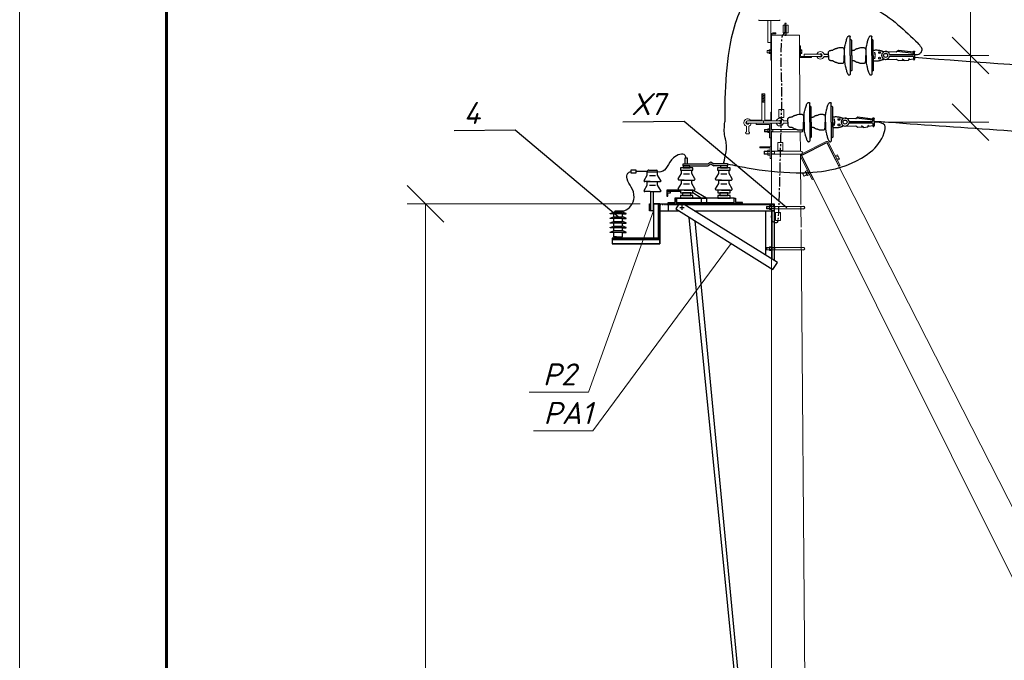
# Model space of a CAD drawing. Extents: x 4085 to 16488, y -65 to 12615.
# Tile 196 of 229: x 15573 to 15707, y 11271 to 11358. Entities that reach past the tile are written whole.
import ezdxf

# ---------------------------------------------------------------- set-up
doc = ezdxf.new("R2010")
doc.units = 0
doc.header["$MEASUREMENT"] = 0
doc.linetypes.add('CENTER', pattern=[2, 1.25, -0.25, 0.25, -0.25])
doc.linetypes.add('CONTI', pattern=[0])
doc.layers.get('0').update_dxf_attribs({"color": 250, "linetype": 'CONTI'})
doc.layers.add('Опоры', color=7, linetype='Continuous')
doc.styles.add('V@ler@Live', font='isocpeui.ttf')

# ---------------------------------------------------------------- blocks, each defined once
blk = doc.blocks.new('_OBLIQUE')
at = {"color": 0, "linetype": 'ByBlock', "ltscale": 0.05}
blk.add_line((-0.5, -0.5), (0.5, 0.5), dxfattribs=at)

msp = doc.modelspace()

# ---------------------------------------------------------------- linework, layer by layer
at = {"color": 0, "linetype": 'ByBlock', "lineweight": 15, "transparency": 33554676}
for p, q in [((15573.42, 11415.78), (15573.42, 11118.78)), ((15683.11, 11341.33), (15679.89, 11339.69)), ((15675.77, 11340.66), (15674.17, 11340.66)), ((15674.17, 11340.66), (15674.17, 11340.5)), ((15674.17, 11340.5), (15675.61, 11340.5)), ((15674.78, 11340.02), (15674.82, 11340.06)), ((15674.78, 11340.02), (15674.78, 11339.7)), ((15674.78, 11340.02), (15675.28, 11340.02)), ((15674.82, 11340.06), (15675.28, 11340.06)), ((15674.82, 11339.66), (15674.82, 11340.06)), ((15675.61, 11340.18), (15675.28, 11340.18)), ((15675.28, 11340.18), (15675.28, 11339.53)), ((15675.28, 11340), (15675.61, 11340)), ((15675.61, 11339.06), (15675.61, 11340.5)), ((15675.77, 11339.06), (15675.77, 11340.66)), ((15675.77, 11340.06), (15679.78, 11340.06)), ((15675.77, 11340.02), (15676.18, 11340.02)), ((15676.18, 11339.66), (15676.18, 11340.06)), ((15683.29, 11341.19), (15679.9, 11339.47)), ((15683.19, 11341.19), (15679.96, 11339.55)), ((15683.29, 11341.19), (15778.62, 11154.08)), ((15684.96, 11338.05), (15683.4, 11341.12)), ((15685.11, 11338.13), (15683.54, 11341.19)), ((15674.78, 11339.7), (15674.82, 11339.66)), ((15674.78, 11339.7), (15675.28, 11339.7)), ((15674.82, 11339.66), (15675.28, 11339.66)), ((15675.28, 11339.71), (15675.61, 11339.71)), ((15675.61, 11339.53), (15675.28, 11339.53)), ((15675.77, 11339.06), (15675.61, 11339.06)), ((15675.77, 11339.7), (15676.18, 11339.7)), ((15675.77, 11339.66), (15679.78, 11339.66)), ((15679.75, 11339.26), (15681.31, 11336.19)), ((15679.89, 11339.33), (15681.45, 11336.27)), ((15773.63, 11151.54), (15679.9, 11339.47)), ((15684.31, 11339.18), (15684.37, 11339.21)), ((15684.75, 11339.55), (15684.46, 11339.4)), ((15684.49, 11338.82), (15684.56, 11338.86)), ((15684.54, 11339.23), (15684.84, 11339.38)), ((15684.67, 11338.98), (15684.97, 11339.13)), ((15684.75, 11339.55), (15685.05, 11338.97)), ((15685.05, 11338.97), (15684.75, 11338.82)), ((15680.05, 11337.01), (15680.42, 11337.2)), ((15680.66, 11337.46), (15680.37, 11337.31)), ((15680.37, 11337.31), (15680.66, 11336.73)), ((15680.45, 11337.15), (15680.75, 11337.3)), ((15680.86, 11337.42), (15680.91, 11337.45)), ((15680.88, 11337.39), (15680.93, 11337.41)), ((15684.96, 11338.05), (15685.11, 11338.13)), ((15680.03, 11336.96), (15680.44, 11337.16)), ((15680.03, 11336.96), (15680.05, 11337.01)), ((15680.03, 11336.96), (15680.18, 11336.67)), ((15680.23, 11336.65), (15680.05, 11337.01)), ((15680.18, 11336.67), (15680.59, 11336.88)), ((15680.18, 11336.67), (15680.23, 11336.65)), ((15680.23, 11336.65), (15680.61, 11336.84)), ((15680.58, 11336.9), (15680.88, 11337.05)), ((15680.96, 11336.88), (15680.66, 11336.73)), ((15681.03, 11337.1), (15681.07, 11337.12)), ((15681.09, 11337.09), (15681.04, 11337.07)), ((15681.31, 11336.19), (15681.45, 11336.27)), ((15675.09, 11332.5), (15675.49, 11332.5)), ((15675.09, 11332.24), (15675.49, 11332.24)), ((15675.12, 11332.21), (15675.12, 11332.53)), ((15675.75, 11332.5), (15676.21, 11332.5)), ((15675.75, 11332.24), (15676.21, 11332.24)), ((15676.21, 11332.21), (15676.21, 11332.53)), ((15675.09, 11326.91), (15675.49, 11326.91)), ((15675.09, 11326.65), (15675.49, 11326.65)), ((15675.12, 11326.62), (15675.12, 11326.94)), ((15675.75, 11326.91), (15676.21, 11326.91)), ((15675.75, 11326.65), (15676.21, 11326.65)), ((15676.21, 11326.62), (15676.21, 11326.94))]:
    msp.add_line(p, q, dxfattribs=at)
at = {"lineweight": 25, "transparency": 33554676}
for p, q in [((15667.11, 11338.33), (15667.49, 11338.62)), ((15667.49, 11338.62), (15667.91, 11338.33)), ((15658.86, 11337.29), (15657.36, 11337.29)), ((15658.86, 11337.27), (15660.27, 11337.27)), ((15658.86, 11336.78), (15658.86, 11337.27)), ((15659.05, 11337.47), (15660.08, 11337.47)), ((15660.27, 11337.28), (15660.27, 11337.27)), ((15660.27, 11336.78), (15660.27, 11337.27)), ((15663.51, 11337), (15663.51, 11337.49)), ((15663.74, 11338.05), (15663.74, 11338.33)), ((15663.74, 11338.33), (15667.11, 11338.33)), ((15663.74, 11338.05), (15667.11, 11338.05)), ((15664.92, 11337), (15664.92, 11337.49)), ((15667.11, 11338.05), (15667.49, 11338.33)), ((15667.49, 11338.33), (15667.91, 11338.05)), ((15669.78, 11338.33), (15667.91, 11338.33)), ((15669.78, 11338.05), (15667.91, 11338.05)), ((15668.58, 11337), (15668.58, 11337.49)), ((15669.99, 11337), (15669.99, 11337.49)), ((15658.42, 11336.08), (15658.86, 11336.78)), ((15659.25, 11335.91), (15658.51, 11335.91)), ((15658.86, 11335.91), (15660.27, 11335.91)), ((15658.86, 11335.42), (15658.86, 11335.91)), ((15659.15, 11336.77), (15659.97, 11336.77)), ((15659.83, 11335.91), (15660.62, 11335.91)), ((15660.71, 11336.08), (15660.27, 11336.78)), ((15660.27, 11335.42), (15660.27, 11335.91)), ((15663.07, 11336.3), (15663.51, 11337)), ((15663.9, 11336.13), (15663.16, 11336.13)), ((15663.51, 11336.13), (15664.92, 11336.13)), ((15663.51, 11335.64), (15663.51, 11336.13)), ((15663.8, 11336.99), (15664.62, 11336.99)), ((15664.48, 11336.13), (15665.26, 11336.13)), ((15665.35, 11336.3), (15664.92, 11337)), ((15664.92, 11335.64), (15664.92, 11336.13)), ((15668.14, 11336.3), (15668.58, 11337)), ((15668.97, 11336.13), (15668.23, 11336.13)), ((15668.58, 11335.64), (15668.58, 11336.13)), ((15668.58, 11336.13), (15669.99, 11336.13)), ((15668.87, 11336.99), (15669.69, 11336.99)), ((15669.55, 11336.13), (15670.33, 11336.13)), ((15670.42, 11336.3), (15669.99, 11337)), ((15669.99, 11335.64), (15669.99, 11336.13)), ((15658.42, 11334.72), (15658.86, 11335.42)), ((15659.25, 11334.56), (15658.51, 11334.56)), ((15659.15, 11335.42), (15659.97, 11335.42)), ((15659.25, 11334.56), (15660.62, 11334.56)), ((15659.35, 11331.95), (15659.35, 11334.55)), ((15659.72, 11331.95), (15659.72, 11334.58)), ((15660.71, 11334.72), (15660.27, 11335.42)), ((15663.38, 11334.77), (15661.5, 11334.77)), ((15661.5, 11334.77), (15661.5, 11334.55)), ((15663.38, 11334.55), (15661.5, 11334.55)), ((15661.5, 11334.55), (15661.5, 11333.94)), ((15662.03, 11334.4), (15662.03, 11334.55)), ((15663.07, 11334.94), (15663.51, 11335.64)), ((15663.9, 11334.77), (15663.16, 11334.77)), ((15663.6, 11334.78), (15664.6, 11334.78)), ((15663.8, 11335.63), (15664.62, 11335.63)), ((15663.9, 11334.77), (15664.48, 11334.77)), ((15664.48, 11334.77), (15665.26, 11334.77)), ((15665.35, 11334.94), (15664.92, 11335.64)), ((15666.94, 11333.64), (15665.07, 11334.77)), ((15668.14, 11334.94), (15668.58, 11335.64)), ((15668.97, 11334.77), (15668.23, 11334.77)), ((15668.66, 11334.78), (15669.66, 11334.78)), ((15668.87, 11335.63), (15669.69, 11335.63)), ((15668.97, 11334.77), (15669.55, 11334.77)), ((15669.55, 11334.77), (15670.33, 11334.77)), ((15670.42, 11334.94), (15669.99, 11335.64)), ((15661.5, 11333.94), (15661.64, 11333.94)), ((15661.64, 11333.94), (15661.64, 11334.4)), ((15661.64, 11334.4), (15662.03, 11334.4)), ((15662.82, 11333.64), (15662.63, 11333.64)), ((15662.63, 11333.64), (15662.63, 11333.08)), ((15662.82, 11332.89), (15662.82, 11333.64)), ((15662.82, 11333.64), (15666.19, 11333.64)), ((15662.82, 11333.64), (15666.94, 11333.64)), ((15666.19, 11333.64), (15665.07, 11334.4)), ((15666.19, 11333.64), (15666.19, 11333.08)), ((15666.94, 11333.64), (15666.94, 11333.08)), ((15670.7, 11332.89), (15670.7, 11333.64)), ((15670.7, 11333.64), (15670.88, 11333.64)), ((15670.88, 11333.64), (15670.88, 11333.08)), ((15654.31, 11331.77), (15654.47, 11331.86)), ((15654.47, 11331.86), (15654.47, 11331.96)), ((15654.61, 11331.86), (15654.47, 11331.86)), ((15654.61, 11331.86), (15655.32, 11331.86)), ((15655.32, 11331.86), (15655.32, 11331.96)), ((15655.48, 11331.77), (15655.32, 11331.86)), ((15659.16, 11331.95), (15659.16, 11332.89)), ((15659.16, 11332.89), (15659.16, 11332.8)), ((15659.16, 11332.89), (15659.35, 11332.89)), ((15659.16, 11332.8), (15659.35, 11332.8)), ((15659.35, 11331.95), (15659.16, 11331.95)), ((15659.72, 11331.95), (15659.35, 11331.95)), ((15659.72, 11332.89), (15659.72, 11331.95)), ((15659.72, 11332.89), (15659.72, 11328.2)), ((15659.72, 11332.89), (15660.56, 11332.89)), ((15660.38, 11332.89), (15659.72, 11332.89)), ((15659.72, 11332.89), (15659.72, 11328.2)), ((15660.38, 11332.89), (15660.38, 11328.2)), ((15660.38, 11328.2), (15660.38, 11332.89)), ((15660.56, 11332.89), (15660.38, 11332.89)), ((15660.38, 11332.89), (15660.38, 11328.2)), ((15660.56, 11332.89), (15661.69, 11332.89)), ((15660.56, 11332.89), (15660.56, 11328.2)), ((15660.56, 11328.2), (15660.56, 11332.89)), ((15660.56, 11332.8), (15660.72, 11332.8)), ((15660.56, 11331.95), (15661.69, 11331.95)), ((15660.88, 11332.8), (15661.04, 11332.8)), ((15661.19, 11332.8), (15661.35, 11332.8)), ((15661.47, 11332.8), (15661.63, 11332.8)), ((15661.69, 11332.89), (15661.69, 11333.08)), ((15661.69, 11333.08), (15662.63, 11333.08)), ((15661.69, 11332.89), (15661.69, 11331.95)), ((15661.69, 11332.89), (15676.13, 11332.89)), ((15661.69, 11332.89), (15662.82, 11332.89)), ((15661.69, 11332.8), (15676.13, 11332.8)), ((15661.69, 11331.95), (15663.12, 11331.96)), ((15663.29, 11332.37), (15663.9, 11332.37)), ((15663.57, 11332.7), (15663.57, 11332.06)), ((15665.25, 11331.95), (15675.95, 11331.95)), ((15671.82, 11332.89), (15670.7, 11332.89)), ((15671.82, 11333.08), (15670.88, 11333.08)), ((15671.82, 11332.89), (15671.82, 11333.08)), ((15675.01, 11331.95), (15676.13, 11331.95)), ((15675.01, 11326), (15675.01, 11331.95)), ((15676.13, 11331.95), (15675.8, 11331.95)), ((15675.8, 11331.95), (15675.8, 11325.5)), ((15676.13, 11332.89), (15676.13, 11325.72)), ((15676.13, 11331.95), (15676.13, 11325.18)), ((15653.79, 11331.58), (15654.31, 11331.77)), ((15653.79, 11331.58), (15655.99, 11331.58)), ((15653.79, 11331.51), (15653.79, 11331.58)), ((15654.31, 11331.51), (15653.79, 11331.51)), ((15653.79, 11330.95), (15654.24, 11331.11)), ((15653.79, 11330.95), (15655.99, 11330.95)), ((15653.79, 11330.88), (15653.79, 11330.95)), ((15654.31, 11330.88), (15653.79, 11330.88)), ((15653.79, 11330.32), (15654.24, 11330.48)), ((15654.31, 11331.77), (15655.48, 11331.77)), ((15655.48, 11331.51), (15654.31, 11331.51)), ((15654.31, 11331.2), (15654.31, 11331.51)), ((15655.48, 11330.88), (15654.31, 11330.88)), ((15654.31, 11330.57), (15654.31, 11330.88)), ((15654.35, 11331.14), (15655.44, 11331.14)), ((15654.35, 11330.5), (15655.44, 11330.5)), ((15655.99, 11331.58), (15655.48, 11331.77)), ((15655.48, 11331.51), (15655.99, 11331.51)), ((15655.48, 11331.2), (15655.48, 11331.51)), ((15655.48, 11330.88), (15655.99, 11330.88)), ((15655.48, 11330.57), (15655.48, 11330.88)), ((15655.99, 11330.95), (15655.54, 11331.11)), ((15655.99, 11330.32), (15655.54, 11330.48)), ((15655.99, 11331.51), (15655.99, 11331.58)), ((15655.99, 11330.88), (15655.99, 11330.95)), ((15673.9, 11236.95), (15664.57, 11331.05)), ((15674.31, 11236.95), (15665.36, 11330.59)), ((15653.79, 11330.32), (15655.99, 11330.32)), ((15653.79, 11330.25), (15653.79, 11330.32)), ((15654.31, 11330.25), (15653.79, 11330.25)), ((15653.79, 11329.68), (15654.24, 11329.85)), ((15653.79, 11329.68), (15655.99, 11329.68)), ((15653.79, 11329.61), (15653.79, 11329.68)), ((15654.31, 11329.61), (15653.79, 11329.61)), ((15653.79, 11329.05), (15654.24, 11329.21)), ((15655.48, 11330.25), (15654.31, 11330.25)), ((15654.31, 11329.94), (15654.31, 11330.25)), ((15655.48, 11329.61), (15654.31, 11329.61)), ((15654.31, 11329.3), (15654.31, 11329.61)), ((15654.35, 11329.87), (15655.44, 11329.87)), ((15654.35, 11329.24), (15655.44, 11329.24)), ((15655.48, 11329.94), (15655.48, 11330.25)), ((15655.48, 11330.25), (15655.99, 11330.25)), ((15655.48, 11329.61), (15655.99, 11329.61)), ((15655.48, 11329.3), (15655.48, 11329.61)), ((15655.99, 11329.68), (15655.54, 11329.85)), ((15655.99, 11329.05), (15655.54, 11329.21)), ((15655.99, 11330.25), (15655.99, 11330.32)), ((15655.99, 11329.61), (15655.99, 11329.68)), ((15653.79, 11329.05), (15655.99, 11329.05)), ((15653.79, 11328.98), (15653.79, 11329.05)), ((15654.31, 11328.98), (15653.79, 11328.98)), ((15660.56, 11328.2), (15654.09, 11328.2)), ((15654.09, 11328.2), (15654.09, 11328.02)), ((15654.09, 11328.2), (15660.56, 11328.2)), ((15654.09, 11328.02), (15660.56, 11328.02)), ((15654.09, 11328.02), (15660.56, 11328.02)), ((15660.56, 11328.02), (15654.09, 11328.02)), ((15654.09, 11328.02), (15654.09, 11327.45)), ((15654.31, 11328.42), (15654.31, 11328.98)), ((15655.48, 11328.98), (15654.31, 11328.98)), ((15654.66, 11328.42), (15654.31, 11328.42)), ((15654.47, 11328.32), (15654.31, 11328.42)), ((15654.47, 11328.32), (15655.31, 11328.32)), ((15654.47, 11328.23), (15654.47, 11328.32)), ((15654.66, 11328.42), (15655.13, 11328.42)), ((15654.79, 11328.02), (15654.79, 11328.21)), ((15654.88, 11328.02), (15654.79, 11328.02)), ((15654.88, 11328.02), (15654.98, 11328.02)), ((15654.98, 11328.02), (15654.98, 11328.22)), ((15655.13, 11328.42), (15655.48, 11328.42)), ((15655.31, 11328.32), (15655.48, 11328.42)), ((15655.31, 11328.23), (15655.31, 11328.32)), ((15655.48, 11328.42), (15655.48, 11328.98)), ((15655.48, 11328.98), (15655.99, 11328.98)), ((15655.99, 11328.98), (15655.99, 11329.05)), ((15659.72, 11328.2), (15660.38, 11328.2)), ((15660.38, 11328.2), (15660.56, 11328.2)), ((15660.56, 11328.2), (15660.56, 11327.45)), ((15660.56, 11328.02), (15660.56, 11328.2)), ((15660.56, 11327.45), (15660.56, 11328.02)), ((15660.56, 11327.45), (15654.09, 11327.45)), ((15654.09, 11327.45), (15660.56, 11327.45)), ((15676.13, 11325.3), (15676.13, 11325.3))]:
    msp.add_line(p, q, dxfattribs=at)
at = {"linetype": 'ByBlock', "lineweight": 15, "transparency": 33554676}
for p, q in [((15675.09, 11332.5), (15675.12, 11332.53)), ((15675.09, 11332.5), (15675.09, 11332.24)), ((15675.09, 11332.24), (15675.12, 11332.21)), ((15675.12, 11332.53), (15675.49, 11332.53)), ((15675.12, 11332.21), (15675.49, 11332.21)), ((15675.75, 11332.63), (15675.49, 11332.63)), ((15675.49, 11332.63), (15675.49, 11332.11)), ((15675.49, 11332.49), (15675.75, 11332.49)), ((15675.49, 11332.26), (15675.75, 11332.26)), ((15675.75, 11332.11), (15675.49, 11332.11)), ((15675.75, 11332.63), (15675.75, 11332.11)), ((15675.75, 11332.53), (15680.19, 11332.53)), ((15675.75, 11332.21), (15680.14, 11332.21)), ((15675.09, 11326.91), (15675.12, 11326.94)), ((15675.09, 11326.91), (15675.09, 11326.65)), ((15675.09, 11326.65), (15675.12, 11326.62)), ((15675.12, 11326.94), (15675.49, 11326.94)), ((15675.12, 11326.62), (15675.49, 11326.62)), ((15675.75, 11327.04), (15675.49, 11327.04)), ((15675.49, 11327.04), (15675.49, 11326.52)), ((15675.49, 11326.89), (15675.75, 11326.89)), ((15675.49, 11326.66), (15675.75, 11326.66)), ((15675.75, 11326.52), (15675.49, 11326.52)), ((15675.75, 11327.04), (15675.75, 11326.52)), ((15675.75, 11326.94), (15680.19, 11326.94)), ((15675.75, 11326.62), (15680.14, 11326.62))]:
    msp.add_line(p, q, dxfattribs=at)
at = {"lineweight": 25, "transparency": 33554676}
for points in [[(15664.35, 11338.34), (15664.35, 11339.09), (15663.98, 11339.09), (15663.98, 11338.34)], [(15656.6, 11337.09), (15657.35, 11337.09), (15657.35, 11337.46), (15656.6, 11337.46)], [(15663.37, 11337.49), (15665.06, 11337.49), (15665.06, 11337.77), (15663.37, 11337.77)], [(15663.74, 11337.77), (15664.67, 11337.77), (15664.67, 11338.05), (15663.74, 11338.05)], [(15668.44, 11337.49), (15670.13, 11337.49), (15670.13, 11337.77), (15668.44, 11337.77)], [(15668.84, 11337.77), (15669.78, 11337.77), (15669.78, 11338.05), (15668.84, 11338.05)], [(15663.38, 11334.4), (15665.07, 11334.4), (15665.07, 11334.77), (15663.38, 11334.77)], [(15668.45, 11334.4), (15670.13, 11334.4), (15670.13, 11334.77), (15668.45, 11334.77)], [(15662.82, 11333.08), (15670.7, 11333.08), (15670.7, 11333.64), (15662.82, 11333.64)], [(15663.38, 11333.64), (15665.07, 11333.64), (15665.07, 11334.02), (15663.38, 11334.02)], [(15663.65, 11334.02), (15664.78, 11334.02), (15664.78, 11334.39), (15663.65, 11334.39)], [(15668.45, 11333.64), (15670.13, 11333.64), (15670.13, 11334.02), (15668.45, 11334.02)], [(15668.72, 11334.02), (15669.84, 11334.02), (15669.84, 11334.39), (15668.72, 11334.39)]]:
    msp.add_lwpolyline(points, close=True, dxfattribs=at)
for points in [[(15669.78, 11338.33), (15669.78, 11338.05)], [(15654.47, 11331.96), (15655.32, 11331.96)], [(15659.72, 11332.89), (15675.95, 11332.89)], [(15663.11, 11332.8), (15662.73, 11332.2), (15675.95, 11323.97), (15676.59, 11324.9), (15663.9, 11332.79)], [(15654.09, 11328.2), (15654.09, 11327.45)], [(15654.47, 11328.23), (15655.31, 11328.23)]]:
    msp.add_lwpolyline(points, dxfattribs=at)
at = {"color": 0, "linetype": 'ByBlock', "lineweight": 15, "transparency": 33554676}
for centre, radius, start, end in [((15683.26, 11341.05), 0.32, 27, 117), ((15683.26, 11341.05), 0.16, 27, 117), ((15679.78, 11339.86), 0.2, 270, 90), ((15680.03, 11339.4), 0.32, 117, 207), ((15680.03, 11339.4), 0.16, 117, 207)]:
    msp.add_arc(centre, radius, start, end, dxfattribs=at)
at = {"lineweight": 25, "transparency": 33554676}
for centre, radius, start, end in [((15659.05, 11337.29), 0.188, 89.8766, 180), ((15660.08, 11337.28), 0.188, 0, 89.8766), ((15658.51, 11336.02), 0.109, 147.9713, 270), ((15660.62, 11336.02), 0.109, 270, 32.0287), ((15663.16, 11336.24), 0.109, 147.9713, 270), ((15665.26, 11336.24), 0.109, 270, 32.0287), ((15668.23, 11336.24), 0.109, 147.9713, 270), ((15670.33, 11336.24), 0.109, 270, 32.0287), ((15658.51, 11334.66), 0.109, 147.9713, 270), ((15660.62, 11334.66), 0.109, 270, 32.0287), ((15663.16, 11334.88), 0.109, 147.9713, 270), ((15665.26, 11334.88), 0.109, 270, 32.0287), ((15668.23, 11334.88), 0.109, 147.9713, 270), ((15670.33, 11334.88), 0.109, 270, 32.0287), ((15654.21, 11331.2), 0.0938, 289.9831, 0), ((15654.21, 11330.57), 0.0938, 289.9831, 0), ((15655.57, 11331.2), 0.0938, 180, 250.0169), ((15655.57, 11330.57), 0.0938, 180, 250.0169), ((15654.21, 11329.94), 0.0938, 289.9831, 0), ((15654.21, 11329.3), 0.0938, 289.9831, 0), ((15655.57, 11329.94), 0.0938, 180, 250.0169), ((15655.57, 11329.3), 0.0938, 180, 250.0169)]:
    msp.add_arc(centre, radius, start, end, dxfattribs=at)
at = {"transparency": 33554676}
for centre in [(15680.13, 11332.38), (15680.13, 11326.78)]:
    msp.add_arc(centre, 0.165, 271.2155, 70.0763, dxfattribs=at)
at = {"layer": 'Опоры', "linetype": 'Continuous', "lineweight": 60, "ltscale": 0.5}
msp.add_line((15593.42, 11410.78), (15593.42, 11123.78), dxfattribs=at)
at = {"layer": 'Опоры', "color": 0, "lineweight": 9, "transparency": 33554676}
for p, q in [((15702.86, 11353.1), (15702.86, 11370.88)), ((15678.02, 11357.23), (15677.34, 11357.23)), ((15677.34, 11357.23), (15677.34, 11356.15)), ((15677.34, 11356.15), (15678.02, 11356.15)), ((15678.02, 11356.15), (15678.02, 11357.23)), ((15696.51, 11353.1), (15705.36, 11353.1)), ((15702.86, 11344.02), (15702.86, 11353.1)), ((15677.43, 11345.73), (15676.75, 11345.73)), ((15676.75, 11345.73), (15676.75, 11344.66)), ((15677.43, 11344.66), (15677.43, 11345.73)), ((15676.75, 11344.66), (15677.43, 11344.66)), ((15690.99, 11344.02), (15705.36, 11344.02)), ((15677.3, 11341.22), (15676.62, 11341.22)), ((15676.62, 11341.22), (15676.62, 11340.15)), ((15677.3, 11340.15), (15677.3, 11341.22)), ((15676.62, 11340.15), (15677.3, 11340.15)), ((15657.91, 11332.89), (15626.16, 11332.89)), ((15628.66, 11332.89), (15628.66, 11195.75)), ((15676.98, 11331.7), (15676.3, 11331.7)), ((15676.3, 11331.7), (15676.3, 11330.62)), ((15676.3, 11330.62), (15676.98, 11330.62)), ((15676.98, 11330.62), (15676.98, 11331.7))]:
    msp.add_line(p, q, dxfattribs=at)
at = {"layer": 'Опоры', "color": 25, "lineweight": 15, "transparency": 33554676}
for p in [(15674.06, 11357.84), (15676.88, 11357.84)]:
    msp.add_line(p, (15675.47, 11357.84), dxfattribs=at)
at = {"layer": 'Опоры', "linetype": 'ByBlock', "lineweight": 15, "transparency": 33554676}
for p, q in [((15675.27, 11357.84), (15675.67, 11357.84)), ((15675.27, 11354.85), (15675.27, 11357.84)), ((15675.67, 11357.84), (15675.67, 11354.85)), ((15675.97, 11356.15), (15676.37, 11356.15)), ((15676.37, 11356.05), (15675.97, 11356.05)), ((15676.37, 11356.15), (15676.37, 11356.05)), ((15675.67, 11354.85), (15675.27, 11354.85)), ((15675.67, 11352.45), (15675.67, 11355.85)), ((15675.77, 11352.45), (15675.77, 11355.85)), ((15675.2, 11353.78), (15675.2, 11353.46)), ((15675.2, 11353.78), (15675.47, 11353.78)), ((15675.2, 11353.46), (15675.47, 11353.46)), ((15675.47, 11353.87), (15675.67, 11353.87)), ((15675.47, 11353.36), (15675.47, 11353.87)), ((15675.47, 11353.78), (15675.47, 11353.46)), ((15675.47, 11353.72), (15675.67, 11353.72)), ((15675.47, 11353.51), (15675.67, 11353.51)), ((15675.67, 11353.36), (15675.47, 11353.36)), ((15675.67, 11353.87), (15675.67, 11353.36)), ((15679.6, 11354.42), (15679.6, 11352.82)), ((15679.6, 11354.42), (15679.72, 11354.42)), ((15679.6, 11352.82), (15679.6, 11353.62)), ((15679.72, 11354.42), (15679.72, 11352.94)), ((15679.72, 11353.87), (15679.91, 11353.87)), ((15679.72, 11353.36), (15679.72, 11353.87)), ((15679.72, 11353.72), (15679.91, 11353.72)), ((15679.72, 11353.51), (15679.91, 11353.51)), ((15679.91, 11353.36), (15679.72, 11353.36)), ((15679.91, 11353.87), (15679.91, 11353.36)), ((15675.77, 11352.45), (15675.67, 11352.45)), ((15679.6, 11352.82), (15681.2, 11352.82)), ((15681.2, 11352.94), (15679.72, 11352.94)), ((15680.2, 11352.94), (15680.2, 11353.26)), ((15680.2, 11352.94), (15680.2, 11353.26)), ((15680.2, 11353.26), (15682.36, 11353.26)), ((15681.2, 11352.94), (15680.2, 11352.94)), ((15680.2, 11352.94), (15682.36, 11352.94)), ((15681.2, 11352.82), (15681.2, 11352.94)), ((15674.47, 11347.86), (15674.87, 11347.86)), ((15674.47, 11344.18), (15674.47, 11347.86)), ((15674.87, 11347.66), (15674.47, 11347.79)), ((15674.87, 11347.55), (15674.47, 11347.68)), ((15674.87, 11347.43), (15674.47, 11347.56)), ((15674.87, 11347.31), (15674.47, 11347.44)), ((15674.87, 11347.2), (15674.47, 11347.33)), ((15674.87, 11347.08), (15674.47, 11347.21)), ((15674.87, 11346.97), (15674.47, 11347.1)), ((15674.87, 11346.85), (15674.47, 11346.98)), ((15674.87, 11346.73), (15674.47, 11346.86)), ((15674.47, 11346.73), (15674.87, 11346.73)), ((15674.87, 11347.78), (15674.63, 11347.86)), ((15674.87, 11347.86), (15674.87, 11344.18)), ((15675.67, 11344.18), (15675.67, 11345.36)), ((15675.67, 11345.36), (15675.77, 11345.36)), ((15674.67, 11344.18), (15672.51, 11344.18)), ((15674.87, 11344.18), (15674.47, 11344.18)), ((15674.67, 11343.86), (15674.67, 11344.18)), ((15674.67, 11343.86), (15674.67, 11344.18)), ((15674.67, 11344.18), (15676.83, 11344.18)), ((15677.39, 11344.18), (15677.98, 11344.18)), ((15672.35, 11343.46), (15672.35, 11342.71)), ((15674.67, 11343.86), (15672.51, 11343.86)), ((15672.67, 11343.46), (15672.67, 11342.71)), ((15675.67, 11343.86), (15673.67, 11343.86)), ((15673.67, 11343.86), (15673.67, 11343.7)), ((15673.67, 11343.7), (15675.51, 11343.7)), ((15674.67, 11343.86), (15676.83, 11343.86)), ((15674.84, 11342.98), (15674.88, 11343.02)), ((15674.84, 11342.98), (15674.84, 11342.73)), ((15674.84, 11342.73), (15674.88, 11342.7)), ((15674.88, 11343.02), (15675.25, 11343.02)), ((15674.88, 11342.7), (15675.25, 11342.7)), ((15675.51, 11343.12), (15675.25, 11343.12)), ((15675.25, 11343.12), (15675.25, 11342.6)), ((15675.25, 11342.97), (15675.51, 11342.97)), ((15675.25, 11342.74), (15675.51, 11342.74)), ((15675.51, 11342.6), (15675.25, 11342.6)), ((15675.51, 11343.7), (15675.51, 11341.86)), ((15675.67, 11343.86), (15675.67, 11341.86)), ((15675.67, 11340.66), (15675.67, 11343.86)), ((15675.67, 11343.02), (15679.23, 11343.02)), ((15675.67, 11342.7), (15679.9, 11342.7)), ((15677.39, 11343.86), (15677.98, 11343.86)), ((15675.67, 11341.86), (15675.51, 11341.86)), ((15675.77, 11340.66), (15675.67, 11340.66))]:
    msp.add_line(p, q, dxfattribs=at)
at = {"layer": 'Опоры', "color": 0, "linetype": 'CENTER', "lineweight": 30, "transparency": 33554676}
for p, q in [((15677.75, 11357.45), (15677.59, 11357.45)), ((15677.59, 11357.45), (15677.59, 11355.86)), ((15677.75, 11355.86), (15677.75, 11357.45)), ((15677.59, 11355.86), (15677.75, 11355.86))]:
    msp.add_line(p, q, dxfattribs=at)
at = {"layer": 'Опоры', "color": 0, "linetype": 'ByBlock', "lineweight": 15, "transparency": 33554676}
for p, q in [((15675.77, 11355.86), (15675.75, 11344.18)), ((15675.77, 11355.86), (15679.57, 11355.86)), ((15679.65, 11345.08), (15679.57, 11355.86)), ((15674.84, 11342.98), (15675.25, 11342.98)), ((15674.84, 11342.73), (15675.25, 11342.73)), ((15674.88, 11342.7), (15674.88, 11343.02)), ((15675.67, 11342.98), (15675.96, 11342.98)), ((15675.67, 11342.73), (15675.96, 11342.73)), ((15675.77, 11343.86), (15675.77, 11343.02)), ((15675.77, 11342.7), (15675.77, 11340.66)), ((15675.96, 11342.7), (15675.96, 11343.02)), ((15679.71, 11340.06), (15679.68, 11342.7)), ((15675.77, 11340.66), (15675.77, 11169.38)), ((15679.77, 11332.82), (15679.71, 11339.66)), ((15675.77, 11332.79), (15676, 11332.79)), ((15675.77, 11332.53), (15676, 11332.53)), ((15676, 11332.5), (15676, 11332.82)), ((15679.79, 11329.7), (15679.77, 11332.5)), ((15680.6, 11236.03), (15679.8, 11329.38))]:
    msp.add_line(p, q, dxfattribs=at)
at = {"layer": 'Опоры', "transparency": 33554676}
for p, q in [((15686.5, 11353.1), (15686.5, 11355.68)), ((15686.7, 11353.1), (15686.7, 11355.06)), ((15689.44, 11353.1), (15689.44, 11355.68)), ((15689.63, 11353.1), (15689.63, 11355.06)), ((15685.66, 11353.84), (15685.73, 11353.84)), ((15685.73, 11353.1), (15685.73, 11354.03)), ((15688.59, 11353.84), (15688.67, 11353.84)), ((15688.67, 11353.1), (15688.67, 11354.03)), ((15689.63, 11352.4), (15689.63, 11353.79)), ((15691.31, 11353.64), (15692.76, 11353.6)), ((15692.76, 11353.6), (15693.05, 11353.8)), ((15692.89, 11353.68), (15695.11, 11353.42)), ((15693.05, 11353.8), (15695.11, 11353.56)), ((15695.11, 11353.3), (15695.11, 11353.63)), ((15695.26, 11353.1), (15695.26, 11353.6)), ((15682.92, 11353.26), (15683.51, 11353.26)), ((15682.92, 11352.94), (15683.51, 11352.94)), ((15685.66, 11352.35), (15685.73, 11352.35)), ((15685.73, 11353.1), (15685.73, 11352.16)), ((15686.5, 11353.1), (15686.5, 11350.51)), ((15686.7, 11353.1), (15686.7, 11351.13)), ((15688.59, 11352.35), (15688.67, 11352.35)), ((15688.67, 11353.1), (15688.67, 11352.16)), ((15689.44, 11353.1), (15689.44, 11350.51)), ((15689.63, 11353.1), (15689.63, 11351.13)), ((15691.31, 11352.55), (15692.76, 11352.6)), ((15691.84, 11353.2), (15694.99, 11353.2)), ((15691.84, 11352.99), (15694.99, 11352.99)), ((15692.76, 11352.6), (15693.05, 11352.39)), ((15693.05, 11352.39), (15693.72, 11352.47)), ((15693.83, 11352.38), (15693.56, 11352.6)), ((15693.83, 11352.38), (15694.42, 11352.44)), ((15694.42, 11352.44), (15694.57, 11352.7)), ((15694.49, 11352.56), (15695.11, 11352.64)), ((15695.11, 11352.89), (15695.11, 11352.57)), ((15695.26, 11353.1), (15695.26, 11352.6)), ((15680.97, 11344.02), (15680.97, 11346.6)), ((15683.91, 11344.02), (15683.91, 11346.6)), ((15681.17, 11344.02), (15681.17, 11345.98)), ((15684.11, 11344.02), (15684.11, 11345.98)), ((15680.13, 11344.76), (15680.2, 11344.76)), ((15680.2, 11344.02), (15680.2, 11344.95)), ((15680.2, 11344.02), (15680.2, 11343.08)), ((15680.97, 11344.02), (15680.97, 11341.43)), ((15681.17, 11344.02), (15681.17, 11342.05)), ((15683.07, 11344.76), (15683.14, 11344.76)), ((15683.14, 11344.02), (15683.14, 11344.95)), ((15683.14, 11344.02), (15683.14, 11343.08)), ((15683.91, 11344.02), (15683.91, 11341.43)), ((15684.11, 11343.32), (15684.11, 11344.72)), ((15684.11, 11344.02), (15684.11, 11342.05)), ((15685.79, 11344.56), (15687.24, 11344.52)), ((15686.32, 11344.12), (15689.46, 11344.12)), ((15686.32, 11343.92), (15689.46, 11343.92)), ((15687.24, 11344.52), (15687.52, 11344.72)), ((15687.36, 11344.6), (15689.58, 11344.34)), ((15687.52, 11344.72), (15689.58, 11344.48)), ((15689.58, 11344.22), (15689.58, 11344.55)), ((15689.74, 11344.02), (15689.74, 11344.52)), ((15689.74, 11344.02), (15689.74, 11343.52)), ((15680.13, 11343.27), (15680.2, 11343.27)), ((15683.07, 11343.27), (15683.14, 11343.27)), ((15685.79, 11343.47), (15687.24, 11343.52)), ((15687.24, 11343.52), (15687.52, 11343.31)), ((15687.52, 11343.31), (15688.19, 11343.39)), ((15688.3, 11343.3), (15688.03, 11343.52)), ((15688.3, 11343.3), (15688.9, 11343.36)), ((15688.9, 11343.36), (15689.04, 11343.62)), ((15688.96, 11343.48), (15689.58, 11343.56)), ((15689.58, 11343.81), (15689.58, 11343.49))]:
    msp.add_line(p, q, dxfattribs=at)
at = {"layer": 'Опоры', "color": 254, "lineweight": 15, "transparency": 33554676}
for p, q in [((15672.92, 11344.26), (15674.47, 11344.26)), ((15674.87, 11344.26), (15675.67, 11344.26)), ((15675.67, 11344.26), (15675.67, 11344.18)), ((15674.67, 11343.86), (15672.69, 11343.86))]:
    msp.add_line(p, q, dxfattribs=at)
at = {"layer": 'Опоры', "transparency": 33554676}
for points in [[(15677.86, 11332.33), (15663.86, 11344.1), (15655.53, 11344.03)], [(15654.9, 11331.14), (15640.89, 11342.9), (15632.56, 11342.83)]]:
    msp.add_lwpolyline(points, dxfattribs=at)
at = {"layer": 'Опоры', "color": 0, "lineweight": 15, "transparency": 33554676}
for points in [[(15659.72, 11331.95), (15650.84, 11307.27), (15642.76, 11307.27)], [(15670.3, 11327.49), (15651.45, 11302.01), (15643.37, 11302.01)]]:
    msp.add_lwpolyline(points, dxfattribs=at)
at = {"layer": 'Опоры', "transparency": 33554676}
for centre, radius in [((15690.49, 11353.47), 0.129), ((15691.31, 11353.1), 0.274), ((15690.49, 11352.72), 0.129), ((15684.96, 11344.39), 0.129), ((15685.79, 11344.02), 0.274), ((15684.96, 11343.64), 0.129)]:
    msp.add_circle(centre, radius, dxfattribs=at)
at = {"layer": 'Опоры', "linetype": 'ByBlock', "lineweight": 15, "transparency": 33554676}
for centre, radius, start, end in [((15675.97, 11355.85), 0.3, 90, 180), ((15675.97, 11355.85), 0.2, 90, 180), ((15682.43, 11353.1), 0.515, 18.1032, 161.8968), ((15682.43, 11353.1), 0.23, 224.0792, 135.9208), ((15682.43, 11353.1), 0.515, 198.1032, 341.8968), ((15682.36, 11353.1), 0.16, 270, 90), ((15672.51, 11343.95), 0.515, 26.5305, 251.8968), ((15672.51, 11343.95), 0.23, 90, 336.9643), ((15672.51, 11344.02), 0.16, 90, 270), ((15676.9, 11344.02), 0.515, 18.1032, 161.8968), ((15676.9, 11344.02), 0.23, 224.0792, 135.9208), ((15676.83, 11344.02), 0.16, 270, 90), ((15672.51, 11343.95), 0.515, 288.1032, 349.9338), ((15676.9, 11344.02), 0.515, 198.1032, 341.8968)]:
    msp.add_arc(centre, radius, start, end, dxfattribs=at)
at = {"layer": 'Опоры', "transparency": 33554676}
for centre, radius, start, end in [((15688.64, 11353.08), 1.27, 0.59, 22.0137), ((15691.31, 11353.1), 0.542, 10.746, 349.254), ((15694.99, 11353.32), 0.12, 269.1669, 353.8785), ((15688.64, 11353.11), 1.27, 337.9863, 359.41), ((15694.99, 11352.87), 0.12, 6.1215, 90.8331), ((15683.11, 11344), 1.27, 0.59, 22.0137), ((15683.11, 11344.03), 1.27, 337.9863, 359.41), ((15685.79, 11344.02), 0.542, 10.746, 349.254), ((15689.46, 11344.24), 0.12, 269.1669, 353.8785), ((15689.46, 11343.8), 0.12, 6.1215, 90.8331), ((15679.9, 11342.86), 0.16, 270, 51.7277)]:
    msp.add_arc(centre, radius, start, end, dxfattribs=at)
at = {"layer": 'Опоры', "color": 0, "linetype": 'ByBlock', "lineweight": 30, "transparency": 33554676}
for centre, radius, start, end in [((15911.67, 14180.18), 2835.6, 265.62293, 266.14799), ((15908.28, 14318.62), 2982.48, 265.79781, 266.40329)]:
    msp.add_arc(centre, radius, start, end, dxfattribs=at)
for points in [[(15675.47, 11361.11), (15673.93, 11361.08), (15672.72, 11360.66), (15671.01, 11357.96), (15670.01, 11353.92), (15669.43, 11347.18), (15669.4, 11344.05)], [(15675.47, 11361.11), (15677.65, 11361.1), (15680.17, 11361.12), (15682.34, 11361.06), (15684, 11361), (15685.6, 11360.85), (15687.48, 11360.36), (15689.62, 11359.54), (15692.98, 11357.28), (15695.72, 11354.75)], [(15695.26, 11353.24), (15695.64, 11353.24), (15695.97, 11353.36), (15696.15, 11353.51), (15696.25, 11353.73), (15696.26, 11353.95), (15696.17, 11354.17), (15695.95, 11354.48), (15695.72, 11354.75)], [(15669.32, 11338.49), (15669.31, 11338.46), (15669.63, 11340.32), (15669.41, 11342.08), (15669.4, 11344.05)], [(15669.78, 11338.33), (15672.44, 11337.8), (15679.11, 11337.12), (15683.71, 11337.5), (15689.26, 11339.96), (15691.11, 11342.58), (15691.18, 11343.58), (15689.74, 11344.02)], [(15664.16, 11339.09), (15664, 11339.48), (15662.42, 11339.14), (15660.71, 11337.23), (15660.27, 11337.23)], [(15654.89, 11331.96), (15655.73, 11331.96), (15657.06, 11333.77), (15656.68, 11335.18), (15656.1, 11336.29), (15656.2, 11337.06), (15656.6, 11337.28)]]:
    msp.add_spline(points, degree=3, dxfattribs=at)
at = {"layer": 'Опоры', "color": 25, "lineweight": 15, "transparency": 33554676}
for points in [[(15674.04, 11357.96), (15674.04, 11357.95), (15674.03, 11357.94), (15674.03, 11357.92), (15674.03, 11357.89), (15674.03, 11357.87), (15674.04, 11357.86), (15674.05, 11357.85), (15674.05, 11357.84), (15674.06, 11357.84)], [(15676.9, 11357.96), (15676.91, 11357.95), (15676.91, 11357.94), (15676.91, 11357.92), (15676.92, 11357.89), (15676.91, 11357.87), (15676.9, 11357.86), (15676.9, 11357.85), (15676.89, 11357.84), (15676.88, 11357.84)]]:
    msp.add_spline(points, degree=3, dxfattribs=at)
at = {"layer": 'Опоры', "color": 0, "linetype": 'CENTER', "lineweight": 30, "transparency": 33554676}
for points, knots in [([(15677.59, 11356.65), (15677.6, 11356.49), (15677.62, 11356.21), (15677.19, 11355.82), (15676.94, 11353.32), (15677.18, 11349.6), (15677.12, 11346.05), (15677.08, 11344.5)], [0, 0, 0, 0, 0.471303, 0.786756, 1.631044, 7.621841, 12.274436, 12.274436, 12.274436, 12.274436]), ([(15677.08, 11344.5), (15677.03, 11342.57), (15676.89, 11338.39), (15676.86, 11334.1), (15676.65, 11330.76), (15676.64, 11330.62)], [13.243024, 13.243024, 13.243024, 13.243024, 16.096749, 25.722837, 26.140811, 26.140811, 26.140811, 26.140811])]:
    msp.add_open_spline(points, degree=3, knots=knots, dxfattribs=at)
at = {"layer": 'Опоры', "transparency": 33554676}
for points in [[(15685.73, 11354.03), (15685.74, 11354.18), (15685.76, 11354.35), (15685.84, 11354.67), (15685.96, 11355.11), (15686.04, 11355.38), (15686.12, 11355.57), (15686.18, 11355.66), (15686.23, 11355.72), (15686.28, 11355.75), (15686.34, 11355.76), (15686.42, 11355.75), (15686.48, 11355.71), (15686.49, 11355.7), (15686.5, 11355.68)], [(15686.7, 11355.06), (15686.7, 11355.11), (15686.68, 11355.17), (15686.64, 11355.19), (15686.58, 11355.23), (15686.53, 11355.24), (15686.5, 11355.25)], [(15688.67, 11354.03), (15688.67, 11354.18), (15688.7, 11354.35), (15688.78, 11354.67), (15688.89, 11355.11), (15688.98, 11355.38), (15689.06, 11355.57), (15689.12, 11355.66), (15689.16, 11355.72), (15689.22, 11355.75), (15689.28, 11355.76), (15689.36, 11355.75), (15689.42, 11355.71), (15689.43, 11355.7), (15689.44, 11355.68)], [(15689.63, 11355.06), (15689.63, 11355.11), (15689.61, 11355.17), (15689.58, 11355.19), (15689.52, 11355.23), (15689.47, 11355.24), (15689.44, 11355.25)], [(15683.51, 11353.1), (15683.51, 11353.21), (15683.51, 11353.37), (15683.51, 11353.46), (15683.52, 11353.54), (15683.55, 11353.6), (15683.59, 11353.65), (15683.66, 11353.71), (15683.72, 11353.75), (15683.81, 11353.77), (15683.91, 11353.79), (15684.05, 11353.8), (15684.1, 11353.81), (15684.15, 11353.85), (15684.23, 11353.9), (15684.33, 11353.96), (15684.42, 11354), (15684.51, 11354.03), (15684.61, 11354.04), (15684.74, 11354.09), (15684.85, 11354.13), (15685.16, 11354.16), (15685.35, 11354.16), (15685.47, 11354.15), (15685.54, 11354.12), (15685.61, 11354.06), (15685.64, 11353.98), (15685.67, 11353.46), (15685.66, 11353.1)], [(15689.63, 11353.79), (15689.72, 11353.82), (15689.83, 11353.83), (15690.02, 11353.84), (15690.23, 11353.83), (15690.41, 11353.81), (15690.56, 11353.78), (15690.71, 11353.74), (15690.84, 11353.69), (15690.96, 11353.65), (15691.04, 11353.61), (15691.08, 11353.59)], [(15695.11, 11353.63), (15695.11, 11353.64), (15695.12, 11353.66), (15695.13, 11353.67), (15695.15, 11353.68), (15695.19, 11353.68), (15695.21, 11353.67), (15695.24, 11353.66), (15695.25, 11353.64), (15695.26, 11353.62), (15695.26, 11353.6)], [(15683.51, 11353.1), (15683.51, 11352.98), (15683.51, 11352.83), (15683.51, 11352.73), (15683.52, 11352.65), (15683.55, 11352.59), (15683.59, 11352.55), (15683.66, 11352.48), (15683.72, 11352.44), (15683.81, 11352.42), (15683.91, 11352.4), (15684.05, 11352.4), (15684.1, 11352.38), (15684.15, 11352.34), (15684.23, 11352.29), (15684.33, 11352.24), (15684.42, 11352.19), (15684.51, 11352.17), (15684.61, 11352.15), (15684.74, 11352.1), (15684.85, 11352.06), (15685.16, 11352.03), (15685.35, 11352.03), (15685.47, 11352.05), (15685.54, 11352.07), (15685.61, 11352.13), (15685.64, 11352.21), (15685.67, 11352.74), (15685.66, 11353.1)], [(15685.73, 11352.16), (15685.74, 11352.01), (15685.76, 11351.84), (15685.84, 11351.52), (15685.96, 11351.08), (15686.04, 11350.81), (15686.12, 11350.62), (15686.18, 11350.53), (15686.23, 11350.47), (15686.28, 11350.44), (15686.34, 11350.43), (15686.42, 11350.44), (15686.48, 11350.48), (15686.49, 11350.5), (15686.5, 11350.51)], [(15688.67, 11352.16), (15688.67, 11352.01), (15688.7, 11351.84), (15688.78, 11351.52), (15688.89, 11351.08), (15688.98, 11350.81), (15689.06, 11350.62), (15689.12, 11350.53), (15689.16, 11350.47), (15689.22, 11350.44), (15689.28, 11350.43), (15689.36, 11350.44), (15689.42, 11350.48), (15689.43, 11350.5), (15689.44, 11350.51)], [(15689.63, 11352.4), (15689.72, 11352.37), (15689.83, 11352.36), (15690.02, 11352.35), (15690.23, 11352.37), (15690.41, 11352.38), (15690.56, 11352.41), (15690.71, 11352.45), (15690.84, 11352.5), (15690.96, 11352.54), (15691.04, 11352.58), (15691.08, 11352.6)], [(15695.11, 11352.57), (15695.11, 11352.55), (15695.12, 11352.53), (15695.13, 11352.52), (15695.15, 11352.51), (15695.19, 11352.51), (15695.21, 11352.52), (15695.24, 11352.53), (15695.25, 11352.55), (15695.26, 11352.57), (15695.26, 11352.6)], [(15686.7, 11351.13), (15686.7, 11351.08), (15686.68, 11351.03), (15686.64, 11351), (15686.58, 11350.96), (15686.53, 11350.95), (15686.5, 11350.94)], [(15689.63, 11351.13), (15689.63, 11351.08), (15689.61, 11351.03), (15689.58, 11351), (15689.52, 11350.96), (15689.47, 11350.95), (15689.44, 11350.94)], [(15680.2, 11344.95), (15680.21, 11345.1), (15680.24, 11345.27), (15680.32, 11345.59), (15680.43, 11346.03), (15680.52, 11346.3), (15680.59, 11346.49), (15680.65, 11346.58), (15680.7, 11346.64), (15680.76, 11346.67), (15680.82, 11346.68), (15680.9, 11346.67), (15680.95, 11346.63), (15680.97, 11346.62), (15680.97, 11346.6)], [(15683.14, 11344.95), (15683.15, 11345.1), (15683.18, 11345.27), (15683.25, 11345.59), (15683.37, 11346.03), (15683.45, 11346.3), (15683.53, 11346.49), (15683.59, 11346.58), (15683.64, 11346.64), (15683.7, 11346.67), (15683.75, 11346.68), (15683.84, 11346.67), (15683.89, 11346.63), (15683.9, 11346.62), (15683.91, 11346.6)], [(15681.17, 11345.98), (15681.17, 11346.03), (15681.15, 11346.09), (15681.12, 11346.12), (15681.05, 11346.15), (15681.01, 11346.16), (15680.97, 11346.17)], [(15684.11, 11345.98), (15684.11, 11346.03), (15684.09, 11346.09), (15684.05, 11346.12), (15683.99, 11346.15), (15683.94, 11346.16), (15683.91, 11346.17)], [(15677.98, 11344.02), (15677.98, 11344.13), (15677.98, 11344.29), (15677.98, 11344.38), (15678, 11344.46), (15678.03, 11344.52), (15678.07, 11344.57), (15678.13, 11344.63), (15678.19, 11344.67), (15678.28, 11344.69), (15678.38, 11344.71), (15678.52, 11344.72), (15678.57, 11344.73), (15678.63, 11344.77), (15678.71, 11344.82), (15678.8, 11344.88), (15678.89, 11344.92), (15678.98, 11344.95), (15679.08, 11344.96), (15679.22, 11345.01), (15679.33, 11345.05), (15679.63, 11345.08), (15679.83, 11345.08), (15679.94, 11345.07), (15680.01, 11345.04), (15680.08, 11344.98), (15680.11, 11344.9), (15680.14, 11344.38), (15680.13, 11344.02)], [(15677.98, 11344.02), (15677.98, 11343.9), (15677.98, 11343.75), (15677.98, 11343.65), (15678, 11343.57), (15678.03, 11343.51), (15678.07, 11343.47), (15678.13, 11343.4), (15678.19, 11343.36), (15678.28, 11343.34), (15678.38, 11343.32), (15678.52, 11343.32), (15678.57, 11343.3), (15678.63, 11343.26), (15678.71, 11343.22), (15678.8, 11343.16), (15678.89, 11343.11), (15678.98, 11343.09), (15679.08, 11343.07), (15679.22, 11343.02), (15679.33, 11342.98), (15679.63, 11342.95), (15679.83, 11342.95), (15679.94, 11342.97), (15680.01, 11342.99), (15680.08, 11343.05), (15680.11, 11343.13), (15680.14, 11343.66), (15680.13, 11344.02)], [(15684.11, 11344.72), (15684.19, 11344.74), (15684.3, 11344.75), (15684.49, 11344.76), (15684.7, 11344.75), (15684.88, 11344.73), (15685.04, 11344.7), (15685.18, 11344.66), (15685.31, 11344.61), (15685.43, 11344.57), (15685.51, 11344.53), (15685.56, 11344.51)], [(15689.58, 11344.55), (15689.58, 11344.56), (15689.59, 11344.58), (15689.6, 11344.59), (15689.63, 11344.6), (15689.66, 11344.6), (15689.69, 11344.59), (15689.71, 11344.58), (15689.73, 11344.56), (15689.73, 11344.54), (15689.74, 11344.52)], [(15680.2, 11343.08), (15680.21, 11342.93), (15680.24, 11342.76), (15680.32, 11342.44), (15680.43, 11342), (15680.52, 11341.74), (15680.59, 11341.54), (15680.65, 11341.45), (15680.7, 11341.39), (15680.76, 11341.36), (15680.82, 11341.35), (15680.9, 11341.36), (15680.95, 11341.4), (15680.97, 11341.42), (15680.97, 11341.43)], [(15683.14, 11343.08), (15683.15, 11342.93), (15683.18, 11342.76), (15683.25, 11342.44), (15683.37, 11342), (15683.45, 11341.74), (15683.53, 11341.54), (15683.59, 11341.45), (15683.64, 11341.39), (15683.7, 11341.36), (15683.75, 11341.35), (15683.84, 11341.36), (15683.89, 11341.4), (15683.9, 11341.42), (15683.91, 11341.43)], [(15684.11, 11343.32), (15684.19, 11343.29), (15684.3, 11343.28), (15684.49, 11343.28), (15684.7, 11343.29), (15684.88, 11343.3), (15685.04, 11343.33), (15685.18, 11343.37), (15685.31, 11343.42), (15685.43, 11343.46), (15685.51, 11343.5), (15685.56, 11343.52)], [(15689.58, 11343.49), (15689.58, 11343.47), (15689.59, 11343.45), (15689.6, 11343.44), (15689.63, 11343.43), (15689.66, 11343.44), (15689.69, 11343.44), (15689.71, 11343.45), (15689.73, 11343.47), (15689.73, 11343.49), (15689.74, 11343.52)], [(15681.17, 11342.05), (15681.17, 11342), (15681.15, 11341.95), (15681.12, 11341.92), (15681.05, 11341.88), (15681.01, 11341.87), (15680.97, 11341.86)], [(15684.11, 11342.05), (15684.11, 11342), (15684.09, 11341.95), (15684.05, 11341.92), (15683.99, 11341.88), (15683.94, 11341.87), (15683.91, 11341.86)]]:
    msp.add_spline(points, degree=3, dxfattribs=at)
for points in [[(15686.7, 11353.76), (15686.71, 11353.77), (15686.76, 11353.78), (15686.86, 11353.8), (15686.96, 11353.78), (15687.04, 11353.81), (15687.1, 11353.86), (15687.18, 11353.9), (15687.26, 11353.96), (15687.35, 11354), (15687.45, 11354.03), (15687.56, 11354.03), (15687.67, 11354.09), (15687.85, 11354.16), (15688.06, 11354.16), (15688.26, 11354.16), (15688.39, 11354.15), (15688.48, 11354.12), (15688.55, 11354.07), (15688.61, 11353.83), (15688.6, 11353.51), (15688.6, 11353.22), (15688.6, 11353.1)], [(15686.7, 11352.43), (15686.71, 11352.42), (15686.76, 11352.41), (15686.86, 11352.39), (15686.96, 11352.41), (15687.04, 11352.38), (15687.1, 11352.33), (15687.18, 11352.29), (15687.26, 11352.23), (15687.35, 11352.19), (15687.45, 11352.16), (15687.56, 11352.16), (15687.67, 11352.1), (15687.85, 11352.03), (15688.06, 11352.03), (15688.26, 11352.03), (15688.39, 11352.04), (15688.48, 11352.07), (15688.55, 11352.13), (15688.61, 11352.36), (15688.6, 11352.68), (15688.6, 11352.98), (15688.6, 11353.1)], [(15681.17, 11344.68), (15681.19, 11344.69), (15681.24, 11344.7), (15681.33, 11344.72), (15681.43, 11344.7), (15681.51, 11344.73), (15681.57, 11344.78), (15681.65, 11344.82), (15681.73, 11344.88), (15681.83, 11344.92), (15681.92, 11344.95), (15682.04, 11344.95), (15682.15, 11345.01), (15682.32, 11345.08), (15682.53, 11345.08), (15682.74, 11345.08), (15682.87, 11345.07), (15682.96, 11345.04), (15683.03, 11344.99), (15683.08, 11344.75), (15683.08, 11344.43), (15683.07, 11344.14), (15683.07, 11344.02)], [(15681.17, 11343.35), (15681.19, 11343.35), (15681.24, 11343.33), (15681.33, 11343.31), (15681.43, 11343.33), (15681.51, 11343.3), (15681.57, 11343.26), (15681.65, 11343.21), (15681.73, 11343.16), (15681.83, 11343.11), (15681.92, 11343.08), (15682.04, 11343.08), (15682.15, 11343.02), (15682.32, 11342.95), (15682.53, 11342.95), (15682.74, 11342.95), (15682.87, 11342.96), (15682.96, 11342.99), (15683.03, 11343.05), (15683.08, 11343.28), (15683.08, 11343.6), (15683.07, 11343.9), (15683.07, 11344.02)]]:
    msp.add_open_spline(points, degree=3, knots=[39.004028, 39.004028, 39.004028, 39.004028, 41.466126, 46.468338, 53.655466, 56.138107, 59.53908, 64.180186, 69.692183, 74.73832, 79.476735, 84.490649, 91.789099, 97.512212, 112.752977, 122.617235, 128.527616, 132.249495, 136.656153, 141.094983, 167.246645, 185.264685, 185.264685, 185.264685, 185.264685], dxfattribs=at)
at = {"layer": 'Опоры', "linetype": 'ByBlock', "lineweight": 15, "transparency": 33554676}
for points in [[(15672.51, 11342.41), (15672.41, 11342.41), (15672.33, 11342.43), (15672.3, 11342.45), (15672.27, 11342.49), (15672.25, 11342.53), (15672.25, 11342.57), (15672.27, 11342.61), (15672.3, 11342.65), (15672.34, 11342.69), (15672.35, 11342.71)], [(15672.51, 11342.41), (15672.61, 11342.41), (15672.69, 11342.43), (15672.72, 11342.45), (15672.75, 11342.49), (15672.77, 11342.53), (15672.77, 11342.57), (15672.76, 11342.61), (15672.72, 11342.65), (15672.68, 11342.69), (15672.67, 11342.71)]]:
    msp.add_spline(points, degree=3, dxfattribs=at)
at = {"layer": 'Опоры', "color": 0, "linetype": 'CENTER', "lineweight": 30, "transparency": 33554676}
msp.add_spline([(15676.64, 11330.62), (15676.51, 11330.34), (15676.08, 11330.39), (15675.77, 11331.5)], degree=3, dxfattribs=at)

# ---------------------------------------------------------------- block references
at = {"layer": 'Опоры', "color": 0, "lineweight": 9, "transparency": 33554676, "xscale": 5, "yscale": 5, "zscale": 5}
for p, rotation in [((15702.86, 11353.1), 90), ((15702.86, 11344.02), 270), ((15628.66, 11332.89), 90)]:
    msp.add_blockref('_OBLIQUE', p, dxfattribs=dict(at, rotation=rotation))

# ---------------------------------------------------------------- texts
at = {"layer": 'Опоры', "lineweight": 18, "transparency": 33554676, "style": 'V@ler@Live'}
for s, p in [('Х7', (15656.83, 11344.96)), ('4', (15633.86, 11343.76))]:
    msp.add_text(s, height=3, dxfattribs=at).set_placement(p)
at = {"layer": 'Опоры', "transparency": 33554676, "style": 'V@ler@Live'}
for s, p in [('Р2', (15644.63, 11308.17)), ('РА1', (15644.73, 11302.91))]:
    msp.add_text(s, height=3, dxfattribs=at).set_placement(p)

doc.saveas('drawing.dxf')
